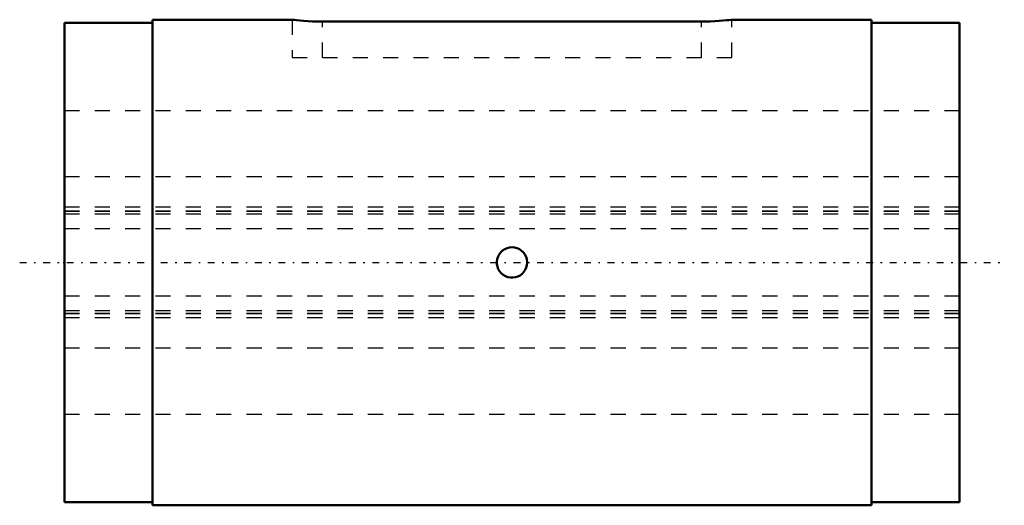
# Model space of a CAD drawing. Header units: millimetres. Extents: x -3 to 62, y -16 to 16.
import ezdxf

# ---------------------------------------------------------------- set-up
doc = ezdxf.new("R2010")
doc.units = ezdxf.units.MM
doc.linetypes.add('Center', pattern=[1.5, 0.45, -0.5, 0.05, -0.5])
doc.linetypes.add('Dashed', pattern=[2, 1, -1])
for name, color, linetype, lineweight in [('2d ConnectionPoints', 7, 'Continuous', 50), ('AM_0', 7, 'Continuous', 50), ('AM_7', 7, 'Center', 25), ('AM_9', 6, 'Dashed', 25)]:
    doc.layers.add(name, color=color, linetype=linetype, lineweight=lineweight)

# ---------------------------------------------------------------- blocks, each defined once
blk = doc.blocks.new('1_1LT20X_Cylindar_0_in_LT20X_59L_00__0')
at = {"layer": 'AM_0'}
for p, q in [((5.8, 15.8), (0, 15.8)), ((0, 15.8), (0, -15.8)), ((15.007, 16), (5.8, 16)), ((5.8, 16), (5.8, -16)), ((42, 15.875), (17, 15.875)), ((53.2, 16), (43.993, 16)), ((53.2, 16), (53.2, -16)), ((59, 15.8), (53.2, 15.8)), ((59, 15.8), (59, -15.8)), ((0, -15.8), (5.8, -15.8)), ((5.8, -16), (53.2, -16)), ((53.2, -15.8), (59, -15.8))]:
    blk.add_line(p, q, dxfattribs=at)
for points in [[(17, 15.875), (16.67, 15.878), (16.341, 15.888), (16.039, 15.904), (15.756, 15.923), (15.514, 15.944), (15.308, 15.964), (15.155, 15.981), (15.05, 15.994), (15.003, 16), (15, 16)], [(44, 16), (43.987, 15.998), (43.924, 15.991), (43.803, 15.977), (43.637, 15.959), (43.419, 15.938), (43.166, 15.917), (42.872, 15.898), (42.561, 15.884), (42.225, 15.876), (42, 15.875)], [(30.5, 0), (30.486, -0.168), (30.444, -0.331), (30.375, -0.484), (30.281, -0.624), (30.166, -0.746), (30.031, -0.847), (29.881, -0.924), (29.72, -0.975), (29.553, -0.998), (29.385, -0.993), (29.22, -0.96), (29.063, -0.9), (28.919, -0.814), (28.791, -0.705), (28.682, -0.576), (28.597, -0.43), (28.538, -0.272), (28.506, -0.107), (28.502, 0.061), (28.526, 0.228), (28.578, 0.388), (28.656, 0.537), (28.758, 0.671), (28.881, 0.786), (29.022, 0.878), (29.176, 0.946), (29.34, 0.987), (29.508, 1), (29.675, 0.984), (29.838, 0.941), (29.991, 0.871), (30.13, 0.777), (30.251, 0.66), (30.351, 0.525), (30.427, 0.374), (30.477, 0.213), (30.5, 0)]]:
    blk.add_lwpolyline(points, dxfattribs=at)
at = {"layer": 'AM_7'}
blk.add_line((-2.95, 0), (61.95, 0), dxfattribs=at)
at = {"layer": 'AM_9'}
for p, q in [((15, 16), (15, 13.5)), ((17, 13.5), (17, 15.875)), ((42, 13.5), (42, 15.875)), ((44, 13.5), (44, 16)), ((15, 13.5), (44, 13.5)), ((59, 10), (0, 10)), ((59, 5.651), (0, 5.651)), ((59, 3.643), (0, 3.643)), ((59, 3.383), (0, 3.383)), ((59, 3.359), (0, 3.359)), ((59, 3.189), (0, 3.189)), ((59, 2.218), (0, 2.218)), ((59, -2.218), (0, -2.218)), ((59, -3.189), (0, -3.189)), ((59, -3.359), (0, -3.359)), ((59, -3.383), (0, -3.383)), ((59, -3.643), (0, -3.643)), ((59, -5.651), (0, -5.651)), ((0, -10), (59, -10))]:
    blk.add_line(p, q, dxfattribs=at)
blk = doc.blocks.new('2_1LT20X_59Shaft_0_in_LT20X_59L_00__0')
at = {"layer": 'AM_9'}
for p, q in [((59, 10), (0, 10)), ((59, 5.651), (0, 5.651)), ((59, 3.643), (0, 3.643)), ((59, 3.383), (0, 3.383)), ((59, 3.359), (0, 3.359)), ((59, 3.189), (0, 3.189)), ((59, 2.218), (0, 2.218)), ((59, -2.218), (0, -2.218)), ((59, -3.189), (0, -3.189)), ((59, -3.359), (0, -3.359)), ((59, -3.383), (0, -3.383)), ((59, -3.643), (0, -3.643)), ((59, -5.651), (0, -5.651)), ((0, -10), (59, -10))]:
    blk.add_line(p, q, dxfattribs=at)

msp = doc.modelspace()

# ---------------------------------------------------------------- linework, layer by layer
at = {"layer": '2d ConnectionPoints'}
msp.add_point((0, 0), dxfattribs=at)

# ---------------------------------------------------------------- block references
for name in ['1_1LT20X_Cylindar_0_in_LT20X_59L_00__0', '2_1LT20X_59Shaft_0_in_LT20X_59L_00__0']:
    msp.add_blockref(name, (0, 0))

doc.saveas('drawing.dxf')
